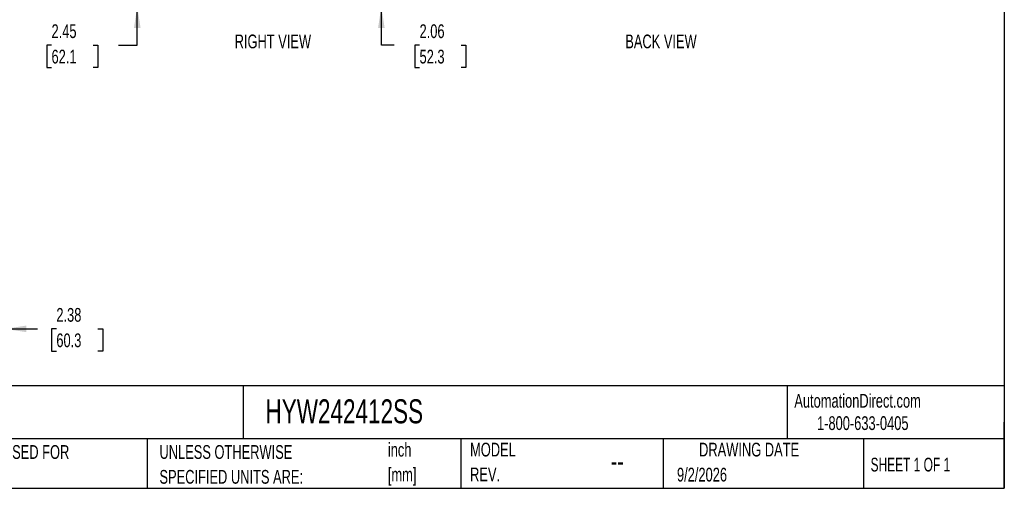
# Model space of a CAD drawing. Header units: inches. Extents: x 0.2 to 10.8, y 0.2 to 8.2.
# Tile 69 of 98: x 4.8 to 10.8, y 0.2 to 3.1. Entities that reach past the tile are written whole.
import ezdxf

# ---------------------------------------------------------------- set-up
doc = ezdxf.new("R2010")
doc.units = ezdxf.units.IN
doc.header["$MEASUREMENT"] = 0
for name, color, linetype in [('DIMENSIONS', 140, 'Continuous'), ('SLD-0', 179, 'Continuous'), ('TEXT', 140, 'Continuous')]:
    doc.layers.add(name, color=color, linetype=linetype)
doc.styles.add('SLDTEXTSTYLE0', font='TXT', dxfattribs={"width": 0.7})
doc.styles.add('SLDTEXTSTYLE1', font='TXT', dxfattribs={"width": 0.65})
doc.dimstyles.new('SLDDIMSTYLE1', dxfattribs={"dimtxt": 0.084961, "dimasz": 0.13, "dimexe": 0, "dimexo": 0.0625, "dimgap": 0.02124, "dimtad": 0, "dimtih": 1, "dimtoh": 1, "dimlfac": 12, "dimrnd": 1e-09, "dimzin": 12, "dimdsep": 46, "dimtxsty": 'SLDTEXTSTYLE0', "dimsah": 1, "dimcen": 0.09, "dimadec": 0, "dimazin": 3, "dimtfac": 1, "dimtmove": 0, "dimatfit": 0, "dimfxl": 0, "dimfrac": 2, "dimtolj": 1, "dimtzin": 12, "dimarcsym": 0})

# ---------------------------------------------------------------- blocks, each defined once
blk = doc.blocks.new('SW_NOTE_0_1')
at = {"layer": 'TEXT', "color": 0, "char_height": 0.08333, "attachment_point": 1, "style": 'SLDTEXTSTYLE0'}
for s, insert in [('inch', (0, 0.1074)), ('[mm]', (0, -0.0431))]:
    blk.add_mtext(s, dxfattribs=dict(at, insert=insert))
blk = doc.blocks.new('SW_NOTE_0_2')
at = {"layer": 'TEXT', "color": 0, "char_height": 0.083333, "attachment_point": 1, "style": 'SLDTEXTSTYLE0'}
for s, insert in [('UNLESS OTHERWISE', (0, 0.1074)), ('SPECIFIED UNITS ARE:', (0, -0.0431))]:
    blk.add_mtext(s, dxfattribs=dict(at, insert=insert))
blk = doc.blocks.new('SW_NOTE_0_6')
at = {"layer": 'TEXT', "color": 0, "char_height": 0.083333, "attachment_point": 1, "style": 'SLDTEXTSTYLE0'}
for s, insert in [('INCH UNITS USED FOR', (0, 0.1074)), ('PART DESIGN', (0, -0.0431))]:
    blk.add_mtext(s, dxfattribs=dict(at, insert=insert))
blk = doc.blocks.new('SW_NOTE_0_7')
at = {"layer": 'TEXT', "color": 0, "char_height": 0.08333, "attachment_point": 1, "style": 'SLDTEXTSTYLE0'}
for s, insert in [('MODEL', (0, 0.1074)), ('REV.', (0, -0.0431))]:
    blk.add_mtext(s, dxfattribs=dict(at, insert=insert))
blk = doc.blocks.new('_D_14')
at = {"layer": 'DIMENSIONS'}
for p, q in [((6.9709, 3.3417), (6.9709, 3.5917)), ((6.9147, 3.3417), (7.0959, 3.3417)), ((6.8765, 3.17), (7.0959, 3.17)), ((6.9709, 2.9356), (6.9709, 3.17)), ((7.0494, 2.9356), (6.9709, 2.9356)), ((7.2026, 2.9356), (7.174, 2.9356)), ((7.174, 2.9356), (7.174, 2.8005)), ((7.455, 2.9356), (7.4836, 2.9356)), ((7.4836, 2.9356), (7.4836, 2.8005)), ((7.174, 2.8005), (7.2026, 2.8005)), ((7.4836, 2.8005), (7.455, 2.8005))]:
    blk.add_line(p, q, dxfattribs=at)
for points in [[(6.9709, 3.3417), (6.9909, 3.4717), (6.9509, 3.4717)], [(6.9709, 3.17), (6.9509, 3.04), (6.9909, 3.04)]]:
    blk.add_solid(points, dxfattribs=at)
at = {"layer": 'DIMENSIONS', "char_height": 0.08333, "attachment_point": 1, "style": 'SLDTEXTSTYLE0'}
for s, insert in [('2.06', (7.2026, 3.062)), ('52.3', (7.2026, 2.908))]:
    blk.add_mtext(s, dxfattribs=dict(at, insert=insert))
blk = doc.blocks.new('_D_19')
at = {"layer": 'DIMENSIONS'}
for p, q in [((5.4902, 3.3737), (5.4902, 3.6237)), ((5.813, 3.3737), (5.3652, 3.3737)), ((5.8084, 3.17), (5.3652, 3.17)), ((5.4902, 2.9356), (5.4902, 3.17)), ((4.97, 2.9356), (4.9414, 2.9356)), ((4.9414, 2.9356), (4.9414, 2.8005)), ((5.2224, 2.9356), (5.251, 2.9356)), ((5.251, 2.9356), (5.251, 2.8005)), ((5.3756, 2.9356), (5.4902, 2.9356)), ((4.9414, 2.8005), (4.97, 2.8005)), ((5.251, 2.8005), (5.2224, 2.8005))]:
    blk.add_line(p, q, dxfattribs=at)
for points in [[(5.4902, 3.3737), (5.5102, 3.5037), (5.4702, 3.5037)], [(5.4902, 3.17), (5.4702, 3.04), (5.5102, 3.04)]]:
    blk.add_solid(points, dxfattribs=at)
at = {"layer": 'DIMENSIONS', "char_height": 0.08333, "attachment_point": 1, "style": 'SLDTEXTSTYLE0'}
for s, insert in [('2.45', (4.97, 3.062)), ('62.1', (4.97, 2.908))]:
    blk.add_mtext(s, dxfattribs=dict(at, insert=insert))
blk = doc.blocks.new('_D_24')
at = {"layer": 'DIMENSIONS'}
for p, q in [((4.6877, 1.3561), (4.6877, 1.0912)), ((4.4898, 1.2864), (4.4898, 1.0912)), ((4.4898, 1.2162), (4.2398, 1.2162)), ((4.6877, 1.2162), (4.8843, 1.2162)), ((4.9994, 1.2162), (4.9709, 1.2162)), ((4.9709, 1.2162), (4.9709, 1.0812)), ((5.2519, 1.2162), (5.2804, 1.2162)), ((5.2804, 1.2162), (5.2804, 1.0812)), ((4.9709, 1.0812), (4.9994, 1.0812)), ((5.2804, 1.0812), (5.2519, 1.0812))]:
    blk.add_line(p, q, dxfattribs=at)
for points in [[(4.4898, 1.2162), (4.3598, 1.2362), (4.3598, 1.1962)], [(4.6877, 1.2162), (4.8177, 1.1962), (4.8177, 1.2362)]]:
    blk.add_solid(points, dxfattribs=at)
at = {"layer": 'DIMENSIONS', "char_height": 0.08333, "attachment_point": 1, "style": 'SLDTEXTSTYLE0'}
for s, insert in [('2.38', (4.9994, 1.3427)), ('60.3', (4.9994, 1.1886))]:
    blk.add_mtext(s, dxfattribs=dict(at, insert=insert))

msp = doc.modelspace()

# ---------------------------------------------------------------- linework, layer by layer
at = {"layer": 'TEXT'}
for p, q in [((10.75, 8.25), (10.75, 0.25)), ((10.75, 0.8711066), (0.25, 0.8711066)), ((6.13224, 0.8711066), (6.13224, 0.55)), ((9.4321015, 0.8711066), (9.4321015, 0.55)), ((10.75, 0.25), (10.75, 0.65)), ((10.75, 0.55), (0.25, 0.55)), ((5.5510951, 0.55), (5.5510951, 0.25)), ((7.4527822, 0.55), (7.4527822, 0.25)), ((8.6797446, 0.55), (8.6797446, 0.25)), ((9.89562, 0.55), (9.89562, 0.25)), ((0.25, 0.25), (10.75, 0.25))]:
    msp.add_line(p, q, dxfattribs=at)

# ---------------------------------------------------------------- block references
for name, p in [('SW_NOTE_0_6', (4.2068349, 0.4042537)), ('SW_NOTE_0_2', (5.6247688, 0.4042538)), ('SW_NOTE_0_1', (7.0103863, 0.4179018)), ('SW_NOTE_0_7', (7.5091998, 0.4187192))]:
    msp.add_blockref(name, p, dxfattribs=at)

# ---------------------------------------------------------------- texts
at = {"layer": 'SLD-0', "char_height": 0.083333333, "attachment_point": 1, "style": 'SLDTEXTSTYLE0'}
for s, insert in [('AutomationDirect.com', (9.4761795, 0.8219107)), ('1-800-633-0405', (9.6138417, 0.686497))]:
    msp.add_mtext(s, dxfattribs=dict(at, insert=insert))
at = {"layer": 'TEXT'}
for s, insert, char_height, attachment_point, style in [('RIGHT VIEW', (6.3128976, 3.0000315), 0.08333333, 2, 'SLDTEXTSTYLE0'), ('BACK VIEW', (8.6673662, 3.0000315), 0.08333333, 2, 'SLDTEXTSTYLE0'), ('HYW242412SS', (6.2680206, 0.7892674), 0.145833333, 1, 'SLDTEXTSTYLE0'), ('DRAWING DATE', (9.2017838, 0.5261415), 0.083333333, 2, 'SLDTEXTSTYLE0'), ('SHEET 1 OF 1', (9.9386333, 0.435098), 0.083333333, 1, 'SLDTEXTSTYLE1'), ('--', (8.3633068, 0.4768435), 0.125, 1, 'SLDTEXTSTYLE0'), ('9/2/2026', (8.7642838, 0.3743863), 0.08333333, 1, 'SLDTEXTSTYLE0')]:
    msp.add_mtext(s, dxfattribs=dict(at, insert=insert, char_height=char_height, attachment_point=attachment_point, style=style))

# ---------------------------------------------------------------- dimensions: what is measured, and where the dimension line sits
at = {"layer": 'DIMENSIONS'}
for base, p1, p2, picture, middle in [((5.4901574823, 3.3737127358), (5.8584079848, 3.1699627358), (5.8630376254, 3.3737127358), '_D_19', (5.4901574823, 2.935578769)), ((6.9709327, 3.1699627), (6.8647218, 3.3417127), (6.8264543, 3.1699627), '_D_14', (6.9709327, 2.9355788))]:
    dim = msp.add_linear_dim(base=base, p1=p1, p2=p2, angle=90, dimstyle='SLDDIMSTYLE1', dxfattribs=at)
    dim.commit()
    dim.dimension.update_dxf_attribs({"geometry": picture, "text_midpoint": middle, "dimtype": 160})
dim = msp.add_linear_dim(base=(4.687668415, 1.21622695), p1=(4.489751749, 1.33639458), p2=(4.687668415, 1.406079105), dimstyle='SLDDIMSTYLE1', dxfattribs=at)
dim.commit()
dim.dimension.update_dxf_attribs({"geometry": '_D_24', "text_midpoint": (5.12564182, 1.21622695), "dimtype": 160})

doc.saveas('drawing.dxf')
